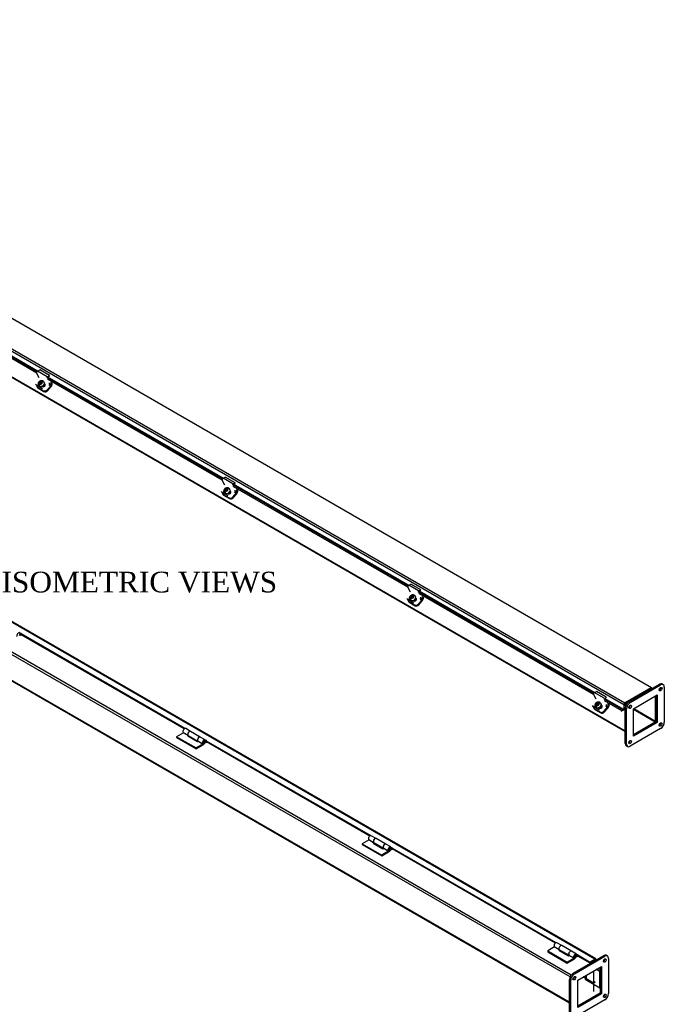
# Model space of a CAD drawing. Header units: inches. Extents: x 2 to 237, y 16 to 158.
# Tile 10 of 10: x 191 to 237, y 86 to 157. Entities that reach past the tile are written whole.
import ezdxf
from ezdxf.enums import TextEntityAlignment as Align

# ---------------------------------------------------------------- set-up
doc = ezdxf.new("R2010")
doc.units = ezdxf.units.IN
doc.header["$MEASUREMENT"] = 0
for name, color, linetype in [('COM40176', 7, 'CONTINUOUS'), ('COM49077', 7, 'CONTINUOUS'), ('COM49084', 7, 'CONTINUOUS'), ('COM50001', 7, 'CONTINUOUS'), ('COM52631', 7, 'CONTINUOUS'), ('COM71024', 7, 'CONTINUOUS'), ('DEFAULT', 7, 'CONTINUOUS'), ('GSK11095', 7, 'CONTINUOUS'), ('HNG11000', 7, 'CONTINUOUS'), ('SCS19419', 7, 'CONTINUOUS')]:
    doc.layers.add(name, color=color, linetype=linetype)
doc.styles.add('SEACAD_TIMES_NEW_ROMAN', font='times.ttf')

msp = doc.modelspace()

# ---------------------------------------------------------------- linework, layer by layer
at = {"layer": 'COM40176', "color": 7, "linetype": 'Continuous'}
for p, q in [((191.92, 132.005), (192.079, 132.08)), ((192.627, 131.596), (191.92, 132.005)), ((192.786, 131.672), (192.079, 132.08)), ((192.051, 131.507), (191.859, 131.87)), ((192.623, 131.548), (192.782, 131.624)), ((192.627, 131.596), (192.786, 131.672)), ((192.782, 131.624), (192.786, 131.672)), ((191.782, 131.054), (191.799, 131.022)), ((191.828, 131.007), (191.845, 130.975)), ((192.286, 130.72), (191.845, 130.975)), ((192.238, 130.889), (192.263, 130.875)), ((192.46, 131.044), (192.423, 131.065)), ((192.443, 131.076), (192.428, 131.085)), ((192.46, 131.044), (192.443, 131.076)), ((205.486, 123.75), (205.294, 124.113)), ((205.355, 124.248), (205.514, 124.324)), ((206.062, 123.84), (205.355, 124.248)), ((206.221, 123.915), (205.514, 124.324)), ((206.058, 123.791), (206.217, 123.867)), ((206.062, 123.84), (206.221, 123.915)), ((206.217, 123.867), (206.221, 123.915)), ((205.217, 123.298), (205.234, 123.265)), ((205.263, 123.251), (205.28, 123.218)), ((205.721, 122.964), (205.28, 123.218)), ((205.673, 123.133), (205.698, 123.119)), ((205.895, 123.287), (205.858, 123.309)), ((205.878, 123.32), (205.863, 123.328)), ((205.895, 123.287), (205.878, 123.32)), ((218.921, 115.993), (218.729, 116.357)), ((218.79, 116.491), (218.949, 116.567)), ((219.497, 116.083), (218.79, 116.491)), ((219.656, 116.159), (218.949, 116.567)), ((218.652, 115.541), (218.669, 115.509)), ((218.698, 115.494), (218.715, 115.462)), ((219.33, 115.53), (219.293, 115.552)), ((219.313, 115.563), (219.298, 115.572)), ((219.33, 115.53), (219.313, 115.563)), ((219.493, 116.034), (219.653, 116.11)), ((219.497, 116.083), (219.656, 116.159)), ((219.653, 116.11), (219.656, 116.159)), ((219.156, 115.207), (218.715, 115.462)), ((219.108, 115.376), (219.133, 115.362)), ((232.356, 108.237), (232.164, 108.6)), ((232.225, 108.734), (232.384, 108.81)), ((232.932, 108.326), (232.225, 108.734)), ((233.091, 108.402), (232.384, 108.81)), ((233.088, 108.354), (233.091, 108.402)), ((232.087, 107.784), (232.104, 107.752)), ((232.133, 107.737), (232.15, 107.705)), ((232.591, 107.45), (232.15, 107.705)), ((232.765, 107.774), (232.728, 107.795)), ((232.748, 107.806), (232.733, 107.815)), ((232.765, 107.774), (232.748, 107.806)), ((232.928, 108.278), (233.088, 108.354)), ((232.543, 107.619), (232.568, 107.605))]:
    msp.add_line(p, q, dxfattribs=at)
for centre, major_axis, ratio, start_param, end_param in [((191.914, 131.932), (-0.043, -0.0745), 0.57735, 3.839724, 5.934119), ((192.621, 131.523), (-0.0145, -0.0251), 0.57735, 3.839724, 5.934119), ((191.966, 131.11), (0.166, 0.088), 0.767256, 3.141593, 3.592107), ((192.353, 130.976), (-0.124, -0.065), 0.767256, 0.450514, 3.592107), ((192.37, 130.943), (-0.124, -0.065), 0.767256, 3.311973, 3.592107), ((192.739, 131.078), (-0.043, -0.0745), 0.57735, 1.22173, 2.792527), ((205.349, 124.175), (-0.043, -0.0745), 0.57735, 3.839724, 5.934119), ((206.056, 123.767), (-0.0145, -0.0251), 0.57735, 3.839724, 5.934119), ((206.174, 123.321), (-0.043, -0.0745), 0.57735, 1.22173, 2.792527), ((205.401, 123.353), (0.166, 0.088), 0.767256, 3.141593, 3.592107), ((205.788, 123.219), (-0.124, -0.065), 0.767256, 0.450514, 3.592107), ((205.805, 123.187), (-0.124, -0.065), 0.767256, 3.311973, 3.592107), ((218.784, 116.418), (-0.043, -0.0745), 0.57735, 3.839724, 5.934119), ((218.836, 115.596), (0.166, 0.088), 0.767256, 3.141593, 3.592107), ((219.223, 115.462), (-0.124, -0.065), 0.767256, 0.450514, 3.592107), ((219.24, 115.43), (-0.124, -0.065), 0.767256, 3.311972, 3.592107), ((219.492, 116.01), (-0.0145, -0.0251), 0.57735, 3.839724, 5.934119), ((219.609, 115.564), (-0.043, -0.0745), 0.57735, 1.22173, 2.792527), ((232.219, 108.661), (-0.043, -0.0745), 0.57735, 3.839724, 5.934119), ((232.271, 107.839), (0.166, 0.088), 0.767256, 3.141593, 3.592107), ((232.658, 107.706), (-0.124, -0.065), 0.767256, 0.450514, 3.592107), ((232.675, 107.673), (-0.124, -0.065), 0.767256, 3.311981, 3.592107), ((233.044, 107.808), (-0.043, -0.0745), 0.57735, 1.22173, 2.792527)]:
    msp.add_ellipse(centre, major_axis=major_axis, ratio=ratio, start_param=start_param, end_param=end_param, dxfattribs=at)
at = {"layer": 'COM49077', "color": 7, "linetype": 'Continuous'}
for p, q in [((150.272, 154.553), (234.462, 105.946)), ((150.294, 154.503), (234.462, 105.909)), ((230.547, 88.272), (146.313, 136.904)), ((230.427, 86.3), (146.237, 134.907)), ((146.259, 134.858), (230.427, 86.263)), ((230.47, 88.14), (189.87, 111.581)), ((236.664, 106.656), (236.664, 108.481)), ((234.48, 107.8), (234.505, 107.785)), ((234.718, 107.662), (234.748, 107.645)), ((234.795, 107.795), (234.824, 107.778)), ((235.059, 107.525), (236.639, 106.612)), ((235.084, 107.569), (236.664, 106.656)), ((235.059, 105.7), (236.639, 106.612)), ((232.118, 89.23), (232.069, 89.258)), ((232.63, 88.555), (232.387, 88.696)), ((232.63, 88.836), (232.63, 88.555)), ((232.63, 88.555), (232.659, 88.572)), ((230.713, 88), (230.683, 88.017)), ((230.789, 88.132), (230.76, 88.149)), ((232.659, 87.373), (232.658, 87.373))]:
    msp.add_line(p, q, dxfattribs=at)
msp.add_ellipse((236.639, 106.642), major_axis=(-0.018, -0.0312), ratio=0.57735, start_param=0.785398, end_param=2.356194, dxfattribs=at)
at = {"layer": 'COM49084', "color": 7, "linetype": 'Continuous'}
for p, q in [((236.372, 109.079), (152.603, 157.443)), ((150.592, 156.22), (234.362, 107.856)), ((150.669, 156.352), (234.438, 107.988)), ((179.175, 139.294), (191.875, 131.962)), ((191.864, 131.861), (179.219, 139.162)), ((191.916, 132.003), (179.232, 139.326)), ((232.272, 89.434), (148.503, 137.798)), ((232.326, 89.439), (148.557, 137.804)), ((192.61, 131.537), (205.31, 124.205)), ((205.299, 124.105), (192.654, 131.405)), ((205.351, 124.246), (192.667, 131.569)), ((206.045, 123.78), (218.745, 116.448)), ((218.734, 116.348), (206.089, 123.648)), ((218.786, 116.489), (206.102, 123.812)), ((219.48, 116.023), (232.18, 108.691)), ((232.169, 108.591), (219.524, 115.891)), ((232.221, 108.733), (219.537, 116.055)), ((190.686, 112.997), (190.66, 113.011)), ((190.686, 112.938), (190.663, 112.951)), ((190.686, 112.997), (190.686, 112.938)), ((190.728, 112.913), (190.728, 112.972)), ((202.594, 106.122), (190.728, 112.972)), ((202.541, 106.094), (190.728, 112.913)), ((236.318, 109.073), (234.438, 107.988)), ((236.318, 109.015), (234.438, 107.929)), ((236.395, 109.015), (236.395, 109.029)), ((232.915, 108.267), (234.33, 107.45)), ((234.207, 107.414), (232.959, 108.135)), ((234.362, 107.497), (232.972, 108.299)), ((234.362, 107.856), (234.362, 107.497)), ((234.413, 107.885), (234.413, 107.761)), ((234.195, 107.35), (234.207, 107.414)), ((234.33, 107.45), (234.207, 107.414)), ((204.117, 105.242), (204.092, 105.257)), ((204.117, 105.183), (204.094, 105.197)), ((204.117, 105.242), (204.117, 105.183)), ((204.16, 105.159), (204.16, 105.218)), ((216.025, 98.367), (204.16, 105.218)), ((215.972, 98.339), (204.16, 105.159)), ((217.549, 97.487), (217.523, 97.502)), ((217.549, 97.429), (217.525, 97.442)), ((217.549, 97.487), (217.549, 97.429)), ((217.591, 97.404), (217.591, 97.463)), ((229.456, 90.613), (217.591, 97.463)), ((229.403, 90.584), (217.591, 97.404)), ((230.98, 89.733), (230.954, 89.748)), ((230.98, 89.674), (230.956, 89.688)), ((230.98, 89.733), (230.98, 89.674)), ((231.885, 89.21), (231.022, 89.708)), ((231.022, 89.65), (231.022, 89.708)), ((231.885, 89.152), (231.022, 89.65)), ((231.885, 89.21), (232.272, 89.434)), ((231.885, 89.152), (232.272, 89.375)), ((231.885, 89.152), (231.885, 89.21)), ((232.298, 89.361), (232.298, 89.333)), ((232.349, 89.39), (232.349, 89.363))]:
    msp.add_line(p, q, dxfattribs=at)
for centre, major_axis, start_param, end_param in [((190.707, 112.984), (-0.03, 0), 2.356194, 5.497787), ((190.707, 112.926), (-0.03, 0), 3.926991, 5.497787), ((236.318, 108.985), (-0.054, -0.0935), 2.356194, 3.141593), ((236.318, 108.985), (-0.018, -0.0312), 2.356194, 3.926991), ((234.438, 107.9), (0.054, 0.0935), 0.785398, 2.356194), ((234.438, 107.9), (0.018, 0.0312), 0.785398, 2.356194), ((234.336, 107.482), (0.018, 0.0312), 3.682645, 5.497787), ((204.139, 105.23), (-0.03, 0), 2.356194, 5.497787), ((204.139, 105.171), (-0.03, 0), 3.926991, 5.497787), ((217.57, 97.475), (-0.03, 0), 2.356194, 5.497787), ((217.57, 97.416), (-0.03, 0), 3.926991, 5.497787), ((231.001, 89.721), (-0.03, 0), 2.356194, 5.497787), ((231.001, 89.662), (-0.03, 0), 3.926991, 5.497787), ((232.272, 89.346), (-0.054, -0.0935), 2.356194, 3.926991), ((232.272, 89.346), (-0.018, -0.0312), 2.356194, 3.926991)]:
    msp.add_ellipse(centre, major_axis=major_axis, ratio=0.57735, start_param=start_param, end_param=end_param, dxfattribs=at)
at = {"layer": 'COM50001', "color": 7, "linetype": 'Continuous'}
for p, q in [((232.63, 88.53), (232.365, 88.683)), ((232.659, 88.547), (232.63, 88.53)), ((232.63, 87.356), (232.63, 88.53)), ((232.659, 88.572), (232.658, 88.572)), ((231.569, 88.223), (231.569, 87.969)), ((231.569, 87.969), (232.63, 87.356)), ((232.659, 87.373), (232.63, 87.356))]:
    msp.add_line(p, q, dxfattribs=at)
at = {"layer": 'COM52631', "color": 7, "linetype": 'Continuous'}
for p, q in [((192.896, 131.194), (192.896, 130.975)), ((191.874, 130.88), (191.902, 130.826)), ((191.92, 130.833), (192.361, 130.579)), ((191.92, 130.833), (191.948, 130.779)), ((191.948, 130.779), (192.389, 130.525)), ((192.361, 130.579), (192.389, 130.525)), ((192.614, 130.636), (192.876, 130.928)), ((192.614, 130.636), (192.643, 130.582)), ((192.643, 130.582), (192.905, 130.874)), ((192.743, 131.005), (192.876, 130.928)), ((192.896, 130.975), (192.776, 131.044)), ((192.963, 131.155), (192.963, 131.014)), ((206.331, 123.437), (206.331, 123.219)), ((206.398, 123.399), (206.398, 123.257)), ((205.309, 123.123), (205.337, 123.069)), ((205.355, 123.077), (205.796, 122.822)), ((205.355, 123.077), (205.383, 123.023)), ((205.383, 123.023), (205.824, 122.768)), ((205.796, 122.822), (205.824, 122.768)), ((206.05, 122.879), (206.311, 123.172)), ((206.05, 122.879), (206.078, 122.826)), ((206.078, 122.826), (206.34, 123.118)), ((206.178, 123.248), (206.311, 123.172)), ((206.331, 123.219), (206.212, 123.287)), ((219.613, 115.492), (219.746, 115.415)), ((219.766, 115.462), (219.647, 115.531)), ((219.766, 115.681), (219.766, 115.462)), ((219.833, 115.642), (219.833, 115.501)), ((218.744, 115.367), (218.772, 115.313)), ((218.79, 115.32), (219.231, 115.065)), ((218.79, 115.32), (218.818, 115.266)), ((218.818, 115.266), (219.26, 115.011)), ((219.231, 115.065), (219.26, 115.011)), ((219.485, 115.123), (219.746, 115.415)), ((219.485, 115.123), (219.513, 115.069)), ((219.513, 115.069), (219.775, 115.361)), ((232.92, 107.366), (233.181, 107.658)), ((233.048, 107.735), (233.181, 107.658)), ((233.201, 107.705), (233.082, 107.774)), ((233.201, 107.924), (233.201, 107.705)), ((233.268, 107.885), (233.268, 107.744)), ((232.179, 107.61), (232.207, 107.556)), ((232.225, 107.563), (232.666, 107.308)), ((232.225, 107.563), (232.253, 107.509)), ((232.253, 107.509), (232.695, 107.254)), ((232.666, 107.308), (232.695, 107.254)), ((232.92, 107.366), (232.948, 107.312)), ((232.948, 107.312), (233.21, 107.604))]:
    msp.add_line(p, q, dxfattribs=at)
for centre, major_axis, ratio, start_param, end_param in [((192.04, 130.968), (0.166, 0.088), 0.767256, 2.563482, 3.592107), ((192.069, 130.914), (0.166, 0.088), 0.767256, 3.141593, 3.592107), ((192.482, 130.713), (-0.166, -0.088), 0.767256, 0.450514, 2.021311), ((192.51, 130.659), (-0.166, -0.088), 0.767256, 0.450514, 2.021311), ((192.862, 130.956), (-0.024, -0.0416), 0.57735, 1.22173, 2.356194), ((192.862, 130.956), (-0.072, -0.124), 0.57735, 1.22173, 2.356194), ((205.475, 123.211), (0.166, 0.088), 0.767256, 2.563482, 3.592107), ((205.504, 123.157), (0.166, 0.088), 0.767256, 3.141593, 3.592107), ((205.917, 122.956), (-0.166, -0.088), 0.767256, 0.450514, 2.021311), ((205.945, 122.902), (-0.166, -0.088), 0.767256, 0.450514, 2.021311), ((206.297, 123.199), (-0.024, -0.0416), 0.57735, 1.22173, 2.356194), ((206.297, 123.199), (-0.071, -0.124), 0.57735, 1.22173, 2.356194), ((219.732, 115.442), (-0.072, -0.124), 0.57735, 1.22173, 2.356194), ((218.91, 115.454), (0.166, 0.088), 0.767256, 2.563482, 3.592107), ((218.939, 115.4), (0.166, 0.088), 0.767256, 3.141593, 3.592107), ((219.352, 115.2), (-0.166, -0.088), 0.767256, 0.450514, 2.021311), ((219.38, 115.146), (-0.166, -0.088), 0.767256, 0.450514, 2.021311), ((219.732, 115.442), (-0.024, -0.0416), 0.57735, 1.22173, 2.356194), ((232.345, 107.698), (0.166, 0.088), 0.767256, 2.563482, 3.592107), ((233.167, 107.685), (-0.024, -0.0416), 0.57735, 1.22173, 2.356194), ((233.167, 107.685), (-0.071, -0.124), 0.57735, 1.22173, 2.356194), ((232.374, 107.644), (0.166, 0.088), 0.767256, 3.141593, 3.592107), ((232.787, 107.443), (-0.166, -0.088), 0.767256, 0.450514, 2.021311), ((232.815, 107.389), (-0.166, -0.088), 0.767256, 0.450514, 2.021311)]:
    msp.add_ellipse(centre, major_axis=major_axis, ratio=ratio, start_param=start_param, end_param=end_param, dxfattribs=at)
at = {"layer": 'COM71024', "color": 7, "linetype": 'Continuous'}
for p, q in [((234.727, 108.052), (236.937, 109.328)), ((234.815, 108.001), (237.025, 109.277)), ((237.025, 109.277), (236.937, 109.328)), ((237.213, 109.295), (237.124, 109.346)), ((237.29, 109.123), (237.29, 106.572)), ((235.059, 107.554), (236.782, 108.549)), ((236.693, 108.498), (236.693, 106.61)), ((236.782, 108.549), (236.782, 106.559)), ((234.727, 108.052), (234.815, 108.001)), ((234.462, 105.041), (234.462, 107.592)), ((234.55, 107.541), (234.462, 107.592)), ((234.55, 104.99), (234.55, 107.541)), ((235.059, 105.564), (235.059, 107.554)), ((236.693, 106.61), (235.059, 105.666)), ((236.782, 106.559), (235.059, 105.564)), ((236.782, 106.559), (236.693, 106.61)), ((237.025, 106.113), (234.815, 104.837)), ((234.462, 105.041), (234.55, 104.99)), ((234.539, 104.869), (234.628, 104.818)), ((230.692, 88.406), (232.902, 89.682)), ((230.78, 88.355), (232.99, 89.631)), ((232.99, 89.631), (232.902, 89.682)), ((233.178, 89.649), (233.089, 89.7)), ((233.255, 89.478), (233.255, 86.926)), ((230.692, 88.406), (230.78, 88.355)), ((231.024, 87.908), (232.747, 88.903)), ((232.659, 88.852), (232.659, 86.965)), ((232.747, 88.903), (232.747, 86.914)), ((230.427, 85.395), (230.427, 87.947)), ((230.515, 87.896), (230.427, 87.947)), ((230.515, 85.344), (230.515, 87.896)), ((231.024, 85.919), (231.024, 87.908)), ((232.99, 86.467), (230.78, 85.191)), ((232.659, 86.965), (231.024, 86.021)), ((232.747, 86.914), (231.024, 85.919)), ((232.747, 86.914), (232.659, 86.965))]:
    msp.add_line(p, q, dxfattribs=at)
for centre, major_axis in [((237.025, 108.97), (0.07, 0.122)), ((234.815, 107.695), (0.07, 0.122)), ((237.025, 106.419), (0.07, 0.122)), ((234.815, 105.143), (0.07, 0.122)), ((232.99, 89.325), (-0.07, -0.122)), ((230.78, 88.049), (-0.07, -0.122)), ((232.99, 86.773), (-0.07, -0.122))]:
    msp.add_ellipse(centre, major_axis=major_axis, ratio=0.57735, dxfattribs=at)
for centre, major_axis, start_param, end_param in [((236.937, 109.021), (0.07, 0.122), 3.821986, 5.602792), ((236.937, 109.021), (-0.188, -0.325), 3.141593, 3.926991), ((237.025, 108.97), (-0.188, -0.325), 2.356194, 3.926991), ((234.727, 107.746), (-0.188, -0.325), 3.926991, 5.497787), ((234.815, 107.695), (0.188, 0.325), 0.785398, 2.356194), ((234.727, 107.746), (0.07, 0.122), 3.821986, 5.602792), ((236.937, 106.47), (0.07, 0.122), 3.821986, 5.602792), ((237.025, 106.419), (-0.188, -0.325), 0.785398, 2.356194), ((234.727, 105.194), (0.187, 0.325), 2.356194, 3.141593), ((234.815, 105.143), (0.188, 0.325), 2.356194, 3.926991), ((234.727, 105.194), (0.07, 0.122), 3.821986, 5.602792), ((232.902, 89.376), (-0.07, -0.122), 0.680393, 2.4612), ((232.902, 89.376), (-0.187, -0.325), 3.141593, 3.926991), ((232.99, 89.325), (-0.187, -0.325), 2.356194, 3.926991), ((230.692, 88.1), (-0.188, -0.325), 3.926991, 5.497787), ((230.78, 88.049), (0.188, 0.325), 0.785398, 2.356194), ((230.692, 88.1), (-0.07, -0.122), 0.680393, 2.4612), ((232.902, 86.824), (-0.07, -0.122), 0.680393, 2.4612), ((232.99, 86.773), (-0.188, -0.325), 0.785398, 2.356194)]:
    msp.add_ellipse(centre, major_axis=major_axis, ratio=0.57735, start_param=start_param, end_param=end_param, dxfattribs=at)
at = {"layer": 'GSK11095', "color": 7, "linetype": 'Continuous'}
for p, q in [((235.813, 108.723), (234.943, 108.221)), ((235.813, 108.723), (235.813, 108.679)), ((235.813, 108.723), (235.813, 108.723)), ((235.813, 108.723), (235.813, 108.723)), ((235.813, 108.723), (235.813, 108.723)), ((235.813, 108.723), (236.344, 109.029)), ((235.813, 108.679), (235.813, 108.723)), ((236.344, 109.029), (236.344, 108.985)), ((234.413, 107.914), (234.943, 108.221)), ((234.413, 107.761), (234.413, 107.914)), ((234.524, 107.826), (234.413, 107.761)), ((234.413, 107.761), (234.413, 107.761)), ((234.413, 107.761), (234.413, 107.761)), ((234.943, 108.221), (234.943, 108.221)), ((234.943, 108.221), (234.943, 108.221)), ((234.943, 108.221), (234.943, 108.177)), ((234.943, 108.221), (234.943, 108.221)), ((232.298, 89.39), (232.165, 89.313)), ((232.165, 89.313), (232.165, 89.257)), ((232.298, 89.333), (232.298, 89.39)), ((232.165, 88.568), (232.165, 87.697)), ((232.165, 87.696), (231.411, 88.132)), ((231.569, 88.193), (231.543, 88.208)), ((231.635, 88.261), (231.635, 88.003)), ((231.635, 88.003), (232.165, 87.697)), ((231.635, 88.003), (231.635, 88.003)), ((232.165, 87.697), (232.298, 87.773)), ((232.298, 87.773), (232.165, 87.696)), ((232.165, 87.697), (232.165, 87.697)), ((232.165, 87.696), (232.165, 87.084)), ((232.165, 87.696), (232.165, 87.696))]:
    msp.add_line(p, q, dxfattribs=at)
at = {"layer": 'HNG11000', "color": 7, "linetype": 'Continuous'}
for p, q in [((190.678, 112.848), (190.636, 112.872)), ((190.678, 112.909), (190.656, 112.922)), ((190.728, 112.938), (190.678, 112.909)), ((190.678, 112.909), (190.678, 112.848)), ((190.76, 112.895), (190.678, 112.848)), ((202.49, 105.819), (201.988, 105.529)), ((201.988, 105.529), (201.988, 105.468)), ((201.988, 105.529), (203.402, 104.713)), ((202.461, 105.839), (202.815, 105.635)), ((202.49, 105.819), (202.826, 105.625)), ((203, 105.913), (202.647, 106.117)), ((202.842, 105.614), (202.791, 105.584)), ((202.791, 105.584), (203.498, 105.176)), ((202.815, 105.635), (202.816, 105.636)), ((202.835, 105.618), (203.535, 105.214)), ((203.704, 105.506), (203.004, 105.911)), ((201.988, 105.468), (203.402, 104.652)), ((203.904, 105.002), (203.402, 104.713)), ((203.402, 104.652), (203.904, 104.941)), ((203.498, 105.176), (203.55, 105.207)), ((203.522, 105.227), (203.876, 105.022)), ((203.55, 105.207), (203.904, 105.002)), ((204.061, 105.3), (203.707, 105.504)), ((203.876, 105.022), (203.92, 105.081)), ((204.11, 105.093), (204.068, 105.117)), ((204.11, 105.154), (204.087, 105.167)), ((204.16, 105.183), (204.11, 105.154)), ((204.11, 105.154), (204.11, 105.093)), ((204.192, 105.14), (204.11, 105.093)), ((203.402, 104.713), (203.402, 104.652)), ((215.921, 98.064), (215.419, 97.775)), ((215.419, 97.775), (215.419, 97.713)), ((215.419, 97.775), (216.834, 96.958)), ((215.419, 97.713), (216.834, 96.897)), ((215.893, 98.084), (216.246, 97.88)), ((215.921, 98.064), (216.257, 97.87)), ((216.432, 98.158), (216.078, 98.362)), ((216.273, 97.86), (216.222, 97.83)), ((216.222, 97.83), (216.929, 97.422)), ((216.246, 97.88), (216.247, 97.882)), ((216.266, 97.864), (216.966, 97.46)), ((217.135, 97.752), (216.435, 98.156)), ((217.492, 97.546), (217.139, 97.75)), ((217.335, 97.248), (216.834, 96.958)), ((216.834, 96.897), (217.335, 97.187)), ((216.834, 96.958), (216.834, 96.897)), ((216.929, 97.422), (216.982, 97.452)), ((216.953, 97.472), (217.307, 97.268)), ((216.982, 97.452), (217.335, 97.248)), ((217.307, 97.268), (217.352, 97.326)), ((217.541, 97.338), (217.499, 97.363)), ((217.541, 97.4), (217.519, 97.412)), ((217.591, 97.429), (217.541, 97.4)), ((217.541, 97.4), (217.541, 97.338)), ((217.623, 97.386), (217.541, 97.338)), ((229.863, 90.403), (229.509, 90.608)), ((229.352, 90.31), (228.851, 90.02)), ((228.851, 90.02), (228.851, 89.959)), ((228.851, 90.02), (230.265, 89.204)), ((228.851, 89.959), (230.265, 89.142)), ((229.324, 90.33), (229.677, 90.126)), ((229.352, 90.31), (229.689, 90.116)), ((229.705, 90.105), (229.653, 90.075)), ((229.653, 90.075), (230.36, 89.667)), ((229.677, 90.126), (229.678, 90.127)), ((229.698, 90.109), (230.398, 89.705)), ((230.566, 89.997), (229.866, 90.401)), ((230.923, 89.791), (230.57, 89.995)), ((230.766, 89.493), (230.265, 89.204)), ((230.265, 89.142), (230.766, 89.432)), ((230.265, 89.204), (230.265, 89.142)), ((230.36, 89.667), (230.413, 89.697)), ((230.385, 89.717), (230.738, 89.513)), ((230.413, 89.697), (230.766, 89.493)), ((230.738, 89.513), (230.783, 89.572)), ((230.972, 89.584), (230.93, 89.608)), ((230.972, 89.645), (230.95, 89.658)), ((231.022, 89.674), (230.972, 89.645)), ((230.972, 89.645), (230.972, 89.584)), ((231.054, 89.631), (230.972, 89.584))]:
    msp.add_line(p, q, dxfattribs=at)
for centre, major_axis, start_param, end_param in [((190.545, 112.909), (-0.084, -0.146), 1.550479, 6.059014), ((202.562, 105.971), (-0.084, -0.146), 3.141593, 6.059014), ((202.916, 105.766), (-0.084, -0.146), 3.120565, 6.059014), ((202.919, 105.764), (0.084, 0.146), 0, 3.141593), ((202.843, 105.814), (-0.16, -0.276), 0.785398, 0.995157), ((203.623, 105.358), (-0.084, -0.146), 3.141593, 6.059014), ((203.62, 105.36), (0.084, 0.146), -0.020996, 3.327333), ((203.977, 105.154), (-0.084, -0.146), 1.550479, 6.059014), ((203.977, 105.154), (-0.0469, -0.0812), 1.551176, 6.059014), ((203.904, 105.202), (-0.122, -0.212), 0.785398, 1.54262), ((203.904, 105.202), (-0.16, -0.276), 0.785398, 1.544273), ((215.994, 98.216), (-0.084, -0.146), 3.141593, 6.059014), ((216.347, 98.012), (-0.084, -0.146), 3.12064, 6.059014), ((216.351, 98.01), (0.084, 0.146), 0, 3.141593), ((216.275, 98.06), (-0.16, -0.276), 0.785398, 0.995157), ((217.054, 97.604), (-0.084, -0.146), 3.141593, 6.059014), ((217.051, 97.606), (0.084, 0.146), 0, 3.327333), ((217.408, 97.4), (-0.084, -0.146), 1.550479, 6.059014), ((217.408, 97.4), (-0.0469, -0.0812), 1.551176, 6.059014), ((217.335, 97.447), (-0.122, -0.212), 0.785398, 1.54262), ((217.335, 97.447), (-0.16, -0.276), 0.785398, 1.544273), ((229.425, 90.461), (-0.084, -0.146), 3.141593, 6.059014), ((229.778, 90.257), (-0.084, -0.146), 3.141593, 6.059014), ((229.782, 90.255), (0.084, 0.146), 0, 3.141593), ((229.706, 90.305), (-0.16, -0.276), 0.785398, 0.995157), ((230.486, 89.849), (-0.084, -0.146), 3.141593, 6.059014), ((230.482, 89.851), (0.084, 0.146), -0.020953, 3.327332), ((230.839, 89.645), (-0.084, -0.146), 1.550479, 6.059014), ((230.839, 89.645), (-0.0469, -0.0812), 1.551176, 6.059014), ((230.766, 89.693), (-0.122, -0.212), 0.785398, 1.54262), ((230.766, 89.693), (-0.16, -0.276), 0.785398, 1.544273)]:
    msp.add_ellipse(centre, major_axis=major_axis, ratio=0.57735, start_param=start_param, end_param=end_param, dxfattribs=at)
for centre in [(203.994, 105.144), (217.426, 97.389), (230.857, 89.635)]:
    msp.add_ellipse(centre, major_axis=(-0.02, -0.0346), ratio=0.57735, dxfattribs=at)
for points, knots in [([(203.921, 105.084), (203.925, 105.082), (203.935, 105.077), (203.956, 105.077), (203.979, 105.084), (204.001, 105.099), (204.022, 105.124), (204.035, 105.153), (204.037, 105.171), (204.037, 105.181)], [0.0368236, 0.0368236, 0.0368236, 0.0368236, 0.1110089, 0.2376088, 0.3640186, 0.5076472, 0.6781837, 0.8631668, 1, 1, 1, 1]), ([(204.037, 105.181), (204.036, 105.191), (204.035, 105.207), (204.021, 105.23), (204.01, 105.238), (204.004, 105.241)], [0, 0, 0, 0, 0.395555, 0.734955, 1, 1, 1, 1]), ([(217.352, 97.329), (217.356, 97.327), (217.367, 97.323), (217.387, 97.323), (217.41, 97.33), (217.433, 97.345), (217.453, 97.369), (217.466, 97.399), (217.468, 97.417), (217.468, 97.426)], [0.0368236, 0.0368236, 0.0368236, 0.0368236, 0.1110089, 0.2376088, 0.3640186, 0.5076472, 0.6781837, 0.8631668, 1, 1, 1, 1]), ([(217.468, 97.426), (217.468, 97.437), (217.466, 97.453), (217.453, 97.475), (217.441, 97.483), (217.435, 97.487)], [0, 0, 0, 0, 0.395555, 0.734955, 1, 1, 1, 1]), ([(230.783, 89.575), (230.787, 89.573), (230.798, 89.568), (230.819, 89.568), (230.841, 89.575), (230.864, 89.59), (230.884, 89.614), (230.897, 89.644), (230.899, 89.662), (230.9, 89.672)], [0.0368236, 0.0368236, 0.0368236, 0.0368236, 0.1110089, 0.2376088, 0.3640186, 0.5076472, 0.6781837, 0.8631668, 1, 1, 1, 1]), ([(230.9, 89.672), (230.899, 89.682), (230.897, 89.698), (230.884, 89.721), (230.872, 89.729), (230.866, 89.732)], [0, 0, 0, 0, 0.395555, 0.734955, 1, 1, 1, 1])]:
    msp.add_open_spline(points, degree=3, knots=knots, dxfattribs=at)
at = {"layer": 'SCS19419', "color": 7, "linetype": 'Continuous'}
for p, q in [((192.047, 131.183), (192.053, 131.18)), ((192.053, 131.18), (192.093, 131.157)), ((192.114, 131.191), (192.087, 131.161)), ((192.098, 131.23), (192.092, 131.233)), ((192.114, 131.191), (192.092, 131.233)), ((192.138, 131.207), (192.098, 131.23)), ((192.161, 131.164), (192.114, 131.191)), ((192.138, 131.207), (192.171, 131.215)), ((192.157, 131.17), (192.138, 131.207)), ((192.191, 131.178), (192.157, 131.17)), ((192.207, 131.254), (192.171, 131.215)), ((192.171, 131.215), (192.191, 131.178)), ((192.212, 131.18), (192.18, 131.144)), ((192.191, 131.178), (192.296, 131.295)), ((192.31, 131.29), (192.201, 131.168)), ((192.222, 131.174), (192.212, 131.18)), ((192.222, 131.16), (192.212, 131.18)), ((192.221, 131.186), (192.256, 131.225)), ((192.221, 131.186), (192.223, 131.158)), ((192.414, 131.185), (192.405, 131.202)), ((191.98, 130.978), (191.989, 130.961)), ((192.009, 130.975), (192.114, 131.092)), ((192.124, 131.082), (192.015, 130.961)), ((192.051, 130.941), (192.059, 130.95)), ((192.094, 131.129), (192.059, 131.09)), ((192.093, 131.157), (192.112, 131.12)), ((192.094, 131.129), (192.093, 131.157)), ((192.114, 131.092), (192.094, 131.129)), ((192.109, 131.062), (192.144, 131.1)), ((192.144, 131.165), (192.112, 131.129)), ((192.112, 131.129), (192.148, 131.108)), ((192.112, 131.12), (192.114, 131.092)), ((192.148, 131.108), (192.116, 131.073)), ((192.116, 131.073), (192.118, 131.071)), ((192.136, 131.115), (192.158, 131.139)), ((192.18, 131.144), (192.144, 131.165)), ((192.158, 131.139), (192.144, 131.165)), ((192.178, 131.108), (192.144, 131.1)), ((192.151, 131.102), (192.148, 131.108)), ((192.158, 131.139), (192.193, 131.119)), ((192.178, 131.108), (192.215, 131.086)), ((192.193, 131.119), (192.18, 131.144)), ((192.193, 131.119), (192.225, 131.154)), ((192.215, 131.124), (192.231, 131.142)), ((192.25, 131.103), (192.215, 131.124)), ((192.229, 131.098), (192.215, 131.124)), ((192.215, 131.086), (192.224, 131.081)), ((192.26, 131.136), (192.223, 131.158)), ((192.223, 131.158), (192.242, 131.121)), ((192.269, 131.131), (192.26, 131.136)), ((192.432, 130.899), (192.384, 130.99)), ((205.444, 123.218), (205.549, 123.335)), ((205.482, 123.427), (205.488, 123.423)), ((205.488, 123.423), (205.528, 123.4)), ((205.529, 123.372), (205.494, 123.333)), ((205.549, 123.434), (205.522, 123.404)), ((205.533, 123.473), (205.527, 123.477)), ((205.549, 123.434), (205.527, 123.477)), ((205.528, 123.4), (205.547, 123.363)), ((205.529, 123.372), (205.528, 123.4)), ((205.549, 123.335), (205.529, 123.372)), ((205.573, 123.45), (205.533, 123.473)), ((205.544, 123.305), (205.579, 123.344)), ((205.579, 123.408), (205.547, 123.372)), ((205.547, 123.372), (205.583, 123.352)), ((205.547, 123.363), (205.549, 123.335)), ((205.596, 123.407), (205.549, 123.434)), ((205.583, 123.352), (205.551, 123.316)), ((205.571, 123.358), (205.593, 123.382)), ((205.573, 123.45), (205.606, 123.458)), ((205.592, 123.414), (205.573, 123.45)), ((205.615, 123.387), (205.579, 123.408)), ((205.593, 123.382), (205.579, 123.408)), ((205.613, 123.351), (205.579, 123.344)), ((205.586, 123.345), (205.583, 123.352)), ((205.626, 123.421), (205.592, 123.414)), ((205.593, 123.382), (205.628, 123.362)), ((205.642, 123.498), (205.606, 123.458)), ((205.606, 123.458), (205.626, 123.421)), ((205.613, 123.351), (205.65, 123.33)), ((205.647, 123.423), (205.615, 123.387)), ((205.628, 123.362), (205.615, 123.387)), ((205.626, 123.421), (205.731, 123.539)), ((205.628, 123.362), (205.66, 123.397)), ((205.745, 123.533), (205.636, 123.411)), ((205.657, 123.418), (205.647, 123.423)), ((205.657, 123.403), (205.647, 123.423)), ((205.65, 123.367), (205.666, 123.385)), ((205.685, 123.347), (205.65, 123.367)), ((205.664, 123.341), (205.65, 123.367)), ((205.656, 123.429), (205.691, 123.468)), ((205.656, 123.429), (205.658, 123.401)), ((205.695, 123.38), (205.658, 123.401)), ((205.658, 123.401), (205.677, 123.365)), ((205.704, 123.375), (205.695, 123.38)), ((205.849, 123.428), (205.84, 123.445)), ((205.415, 123.222), (205.424, 123.205)), ((205.559, 123.326), (205.45, 123.204)), ((205.486, 123.184), (205.494, 123.193)), ((205.551, 123.316), (205.553, 123.315)), ((205.65, 123.33), (205.659, 123.325)), ((205.867, 123.143), (205.819, 123.234)), ((218.879, 115.461), (218.984, 115.579)), ((218.994, 115.569), (218.885, 115.447)), ((218.917, 115.67), (218.923, 115.667)), ((218.923, 115.667), (218.963, 115.644)), ((218.965, 115.616), (218.929, 115.576)), ((218.984, 115.678), (218.957, 115.647)), ((218.968, 115.717), (218.962, 115.72)), ((218.984, 115.678), (218.962, 115.72)), ((218.963, 115.644), (218.982, 115.607)), ((218.965, 115.616), (218.963, 115.644)), ((218.984, 115.579), (218.965, 115.616)), ((219.008, 115.694), (218.968, 115.717)), ((218.979, 115.548), (219.014, 115.587)), ((219.014, 115.651), (218.982, 115.615)), ((218.982, 115.615), (219.018, 115.595)), ((218.982, 115.607), (218.984, 115.579)), ((219.031, 115.651), (218.984, 115.678)), ((219.018, 115.595), (218.986, 115.559)), ((218.986, 115.559), (218.988, 115.558)), ((219.006, 115.602), (219.028, 115.626)), ((219.008, 115.694), (219.041, 115.701)), ((219.027, 115.657), (219.008, 115.694)), ((219.05, 115.631), (219.014, 115.651)), ((219.028, 115.626), (219.014, 115.651)), ((219.048, 115.595), (219.014, 115.587)), ((219.021, 115.589), (219.018, 115.595)), ((219.061, 115.664), (219.027, 115.657)), ((219.028, 115.626), (219.063, 115.605)), ((219.077, 115.741), (219.041, 115.701)), ((219.041, 115.701), (219.061, 115.664)), ((219.048, 115.595), (219.085, 115.573)), ((219.082, 115.666), (219.05, 115.631)), ((219.063, 115.605), (219.05, 115.631)), ((219.061, 115.664), (219.166, 115.782)), ((219.063, 115.605), (219.095, 115.64)), ((219.18, 115.776), (219.071, 115.655)), ((219.092, 115.661), (219.082, 115.666)), ((219.092, 115.646), (219.082, 115.666)), ((219.085, 115.61), (219.101, 115.628)), ((219.121, 115.59), (219.085, 115.61)), ((219.099, 115.585), (219.085, 115.61)), ((219.085, 115.573), (219.094, 115.568)), ((219.091, 115.673), (219.126, 115.712)), ((219.091, 115.673), (219.093, 115.645)), ((219.13, 115.623), (219.093, 115.645)), ((219.093, 115.645), (219.112, 115.608)), ((219.139, 115.618), (219.13, 115.623)), ((219.284, 115.671), (219.275, 115.688)), ((218.85, 115.465), (218.859, 115.448)), ((218.921, 115.427), (218.929, 115.436)), ((219.302, 115.386), (219.254, 115.477)), ((232.285, 107.708), (232.294, 107.691)), ((232.314, 107.705), (232.419, 107.822)), ((232.429, 107.812), (232.32, 107.691)), ((232.352, 107.913), (232.358, 107.91)), ((232.356, 107.67), (232.364, 107.68)), ((232.358, 107.91), (232.398, 107.887)), ((232.4, 107.859), (232.364, 107.819)), ((232.419, 107.921), (232.392, 107.89)), ((232.403, 107.96), (232.397, 107.963)), ((232.419, 107.921), (232.397, 107.963)), ((232.398, 107.887), (232.417, 107.85)), ((232.4, 107.859), (232.398, 107.887)), ((232.419, 107.822), (232.4, 107.859)), ((232.443, 107.937), (232.403, 107.96)), ((232.414, 107.791), (232.449, 107.83)), ((232.449, 107.894), (232.417, 107.859)), ((232.417, 107.859), (232.453, 107.838)), ((232.417, 107.85), (232.419, 107.822)), ((232.466, 107.894), (232.419, 107.921)), ((232.453, 107.838), (232.421, 107.802)), ((232.421, 107.802), (232.423, 107.801)), ((232.441, 107.845), (232.463, 107.869)), ((232.443, 107.937), (232.476, 107.945)), ((232.462, 107.9), (232.443, 107.937)), ((232.485, 107.874), (232.449, 107.894)), ((232.463, 107.869), (232.449, 107.894)), ((232.483, 107.838), (232.449, 107.83)), ((232.456, 107.832), (232.453, 107.838)), ((232.496, 107.908), (232.462, 107.9)), ((232.463, 107.869), (232.498, 107.848)), ((232.512, 107.984), (232.476, 107.945)), ((232.476, 107.945), (232.496, 107.908)), ((232.483, 107.838), (232.52, 107.816)), ((232.517, 107.91), (232.485, 107.874)), ((232.498, 107.848), (232.485, 107.874)), ((232.496, 107.908), (232.601, 108.025)), ((232.498, 107.848), (232.53, 107.884)), ((232.615, 108.02), (232.506, 107.898)), ((232.527, 107.904), (232.517, 107.91)), ((232.528, 107.89), (232.517, 107.91)), ((232.52, 107.854), (232.536, 107.871)), ((232.556, 107.833), (232.52, 107.854)), ((232.534, 107.828), (232.52, 107.854)), ((232.52, 107.816), (232.529, 107.811)), ((232.526, 107.916), (232.561, 107.955)), ((232.526, 107.916), (232.528, 107.888)), ((232.565, 107.866), (232.528, 107.888)), ((232.528, 107.888), (232.547, 107.851)), ((232.574, 107.861), (232.565, 107.866)), ((232.737, 107.629), (232.689, 107.72)), ((232.719, 107.915), (232.71, 107.932))]:
    msp.add_line(p, q, dxfattribs=at)
for centre, radius, start, end in [((194.872, 128.697), 3.764, 137.62103, 138.64423), ((192.24, 131.136), 0.169, 65.60478, 70.66901), ((192.2, 130.959), 0.192, 137.22282, 175.37308), ((192.027, 130.975), 0.0184, 179.67137, 228.81327), ((192.254, 130.929), 0.196, 137.51623, 174.96283), ((194.209, 129.347), 2.635, 137.40198, 138.86329), ((205.635, 123.203), 0.192, 137.22282, 175.37308), ((208.307, 120.94), 3.764, 137.62103, 138.64423), ((207.644, 121.591), 2.635, 137.40198, 138.86329), ((205.675, 123.379), 0.169, 65.60478, 70.66901), ((205.462, 123.218), 0.0184, 179.67137, 228.81327), ((205.689, 123.173), 0.196, 137.51623, 174.96283), ((219.07, 115.446), 0.192, 137.22282, 175.37308), ((221.742, 113.183), 3.764, 137.62103, 138.64423), ((219.124, 115.416), 0.196, 137.51623, 174.96283), ((221.079, 113.834), 2.635, 137.40198, 138.86329), ((219.11, 115.623), 0.169, 65.60478, 70.66901), ((218.897, 115.461), 0.0184, 179.67137, 228.81327), ((232.505, 107.689), 0.192, 137.22282, 175.37308), ((232.332, 107.704), 0.0184, 179.67137, 228.81327), ((235.177, 105.426), 3.764, 137.62103, 138.64423), ((232.559, 107.659), 0.196, 137.51623, 174.96283), ((234.514, 106.077), 2.635, 137.40198, 138.86329), ((232.545, 107.866), 0.169, 65.60478, 70.66901)]:
    msp.add_arc(centre, radius, start, end, dxfattribs=at)
for centre, major_axis, ratio, start_param, end_param in [((192.192, 131.09), (-0.212, -0.112), 0.767256, 0, 3.156387), ((192.201, 131.073), (0.212, 0.112), 0.767256, 3.141593, 6.283185), ((192.157, 131.158), (0.106, 0.056), 0.767256, 2.317279, 3.308665), ((192.157, 131.158), (0.106, 0.056), 0.767256, 0.733956, 1.725342), ((192.198, 131.174), (-0.00745, 0.00667), 0.279258, 0.645091, 2.215887), ((192.157, 131.158), (-0.106, -0.056), 0.767256, 2.317279, 3.283563), ((192.179, 131.116), (0.205, 0.108), 0.767256, 0.335922, 0.552573), ((192.192, 131.09), (-0.212, -0.112), 0.767256, 6.278115, 6.283185), ((192.179, 131.116), (-0.205, -0.108), 0.767256, 0.348456, 0.565106), ((192.157, 131.158), (-0.106, -0.056), 0.767256, 0.759058, 1.725342), ((192.137, 131.106), (-0.0261, 0.0234), 0.279258, 0.645091, 0.934843), ((192.121, 131.088), (0.00745, -0.00667), 0.279258, 3.786684, 5.35748), ((192.182, 131.156), (-0.0261, 0.0234), 0.279258, 0.645091, 0.934843), ((192.217, 131.136), (0.0261, -0.0234), 0.279258, 0.355339, 0.645091), ((205.628, 123.333), (-0.212, -0.112), 0.767256, 0, 3.156387), ((205.636, 123.316), (0.212, 0.112), 0.767256, 3.141593, 6.283185), ((205.592, 123.401), (0.106, 0.056), 0.767256, 2.317279, 3.308665), ((205.592, 123.401), (0.106, 0.056), 0.767256, 0.733956, 1.725342), ((205.572, 123.349), (-0.0261, 0.0234), 0.279258, 0.645091, 0.934843), ((205.556, 123.331), (0.00745, -0.00667), 0.279258, 3.786684, 5.35748), ((205.617, 123.399), (-0.0261, 0.0234), 0.279258, 0.645091, 0.934843), ((205.633, 123.417), (-0.00745, 0.00667), 0.279258, 0.645091, 2.215887), ((205.652, 123.379), (0.0261, -0.0234), 0.279258, 0.355339, 0.645091), ((205.592, 123.401), (-0.106, -0.056), 0.767256, 2.317279, 3.283563), ((205.614, 123.359), (0.205, 0.108), 0.767256, 0.335922, 0.552573), ((205.628, 123.333), (-0.212, -0.112), 0.767256, 6.278115, 6.283185), ((205.614, 123.359), (-0.205, -0.108), 0.767256, 0.348456, 0.565106), ((205.592, 123.401), (-0.106, -0.056), 0.767256, 0.759058, 1.725342), ((219.063, 115.577), (-0.212, -0.112), 0.767256, 0, 3.156387), ((219.072, 115.56), (0.212, 0.112), 0.767256, 3.141593, 6.283185), ((219.027, 115.645), (0.106, 0.056), 0.767256, 2.317279, 3.308665), ((219.027, 115.645), (0.106, 0.056), 0.767256, 0.733956, 1.725342), ((219.027, 115.645), (-0.106, -0.056), 0.767256, 0.759058, 1.725342), ((219.007, 115.592), (-0.0261, 0.0234), 0.279258, 0.645091, 0.934843), ((218.991, 115.575), (0.00745, -0.00667), 0.279258, 3.786684, 5.35748), ((219.052, 115.643), (-0.0261, 0.0234), 0.279258, 0.645091, 0.934843), ((219.068, 115.66), (-0.00745, 0.00667), 0.279258, 0.645091, 2.215887), ((219.087, 115.622), (0.0261, -0.0234), 0.279258, 0.355339, 0.645091), ((219.027, 115.645), (-0.106, -0.056), 0.767256, 2.317279, 3.283563), ((219.049, 115.602), (0.205, 0.108), 0.767256, 0.335922, 0.552573), ((219.063, 115.577), (-0.212, -0.112), 0.767256, 6.278115, 6.283185), ((219.049, 115.602), (-0.205, -0.108), 0.767256, 0.348456, 0.565106), ((232.498, 107.82), (-0.212, -0.112), 0.767256, 0, 3.156387), ((232.498, 107.82), (-0.212, -0.112), 0.767256, 6.278115, 6.283185), ((232.507, 107.803), (0.212, 0.112), 0.767256, 3.141593, 6.283185), ((232.484, 107.845), (-0.205, -0.108), 0.767256, 0.348456, 0.565106), ((232.462, 107.888), (0.106, 0.056), 0.767256, 2.317279, 3.308665), ((232.462, 107.888), (0.106, 0.056), 0.767256, 0.733956, 1.725342), ((232.462, 107.888), (-0.106, -0.056), 0.767256, 0.759058, 1.725342), ((232.442, 107.836), (-0.0261, 0.0234), 0.279258, 0.645091, 0.934843), ((232.426, 107.818), (0.00745, -0.00667), 0.279258, 3.786684, 5.35748), ((232.487, 107.886), (-0.0261, 0.0234), 0.279258, 0.645091, 0.934843), ((232.503, 107.904), (-0.00745, 0.00667), 0.279258, 0.645091, 2.215887), ((232.522, 107.865), (0.0261, -0.0234), 0.279258, 0.355339, 0.645091), ((232.462, 107.888), (-0.106, -0.056), 0.767256, 2.317279, 3.283563), ((232.484, 107.845), (0.205, 0.108), 0.767256, 0.335922, 0.552573)]:
    msp.add_ellipse(centre, major_axis=major_axis, ratio=ratio, start_param=start_param, end_param=end_param, dxfattribs=at)
for points, knots in [([(192.271, 131.3), (192.264, 131.303), (192.235, 131.313), (192.168, 131.308), (192.085, 131.279), (192.013, 131.221), (191.968, 131.147), (191.954, 131.07), (191.961, 131.01), (191.978, 130.986), (191.982, 130.98)], [0, 0, 0, 0, 0.036607, 0.185903, 0.347763, 0.519682, 0.677442, 0.824465, 0.963588, 1, 1, 1, 1]), ([(192.296, 131.295), (192.293, 131.296), (192.29, 131.297), (192.283, 131.297), (192.279, 131.297), (192.268, 131.296), (192.26, 131.294), (192.245, 131.286), (192.237, 131.281), (192.221, 131.269), (192.214, 131.262), (192.207, 131.254)], [0, 0, 0, 0, 0.125, 0.125, 0.25, 0.25, 0.5, 0.5, 0.75, 0.75, 1, 1, 1, 1]), ([(192.256, 131.225), (192.263, 131.233), (192.27, 131.24), (192.286, 131.252), (192.294, 131.257), (192.306, 131.263), (192.309, 131.264), (192.317, 131.267), (192.321, 131.267), (192.332, 131.269), (192.339, 131.268), (192.345, 131.266)], [0, 0, 0, 0, 0.25, 0.25, 0.5, 0.5, 0.625, 0.625, 0.75, 0.75, 1, 1, 1, 1]), ([(192.345, 131.269), (192.347, 131.268), (192.348, 131.267), (192.348, 131.266), (192.347, 131.266), (192.345, 131.266)], [0, 0, 0, 0, 0.5, 0.5, 1, 1, 1, 1]), ([(192.058, 130.946), (192.058, 130.944), (192.058, 130.942), (192.055, 130.94), (192.053, 130.94), (192.051, 130.941)], [0, 0, 0, 0, 0.5, 0.5, 1, 1, 1, 1]), ([(192.116, 131.114), (192.117, 131.108), (192.117, 131.103), (192.118, 131.094), (192.119, 131.092), (192.12, 131.088), (192.12, 131.087), (192.122, 131.084), (192.123, 131.083), (192.124, 131.082)], [0, 0, 0, 0, 0.5, 0.5, 0.75, 0.75, 0.875, 0.875, 1, 1, 1, 1]), ([(192.201, 131.168), (192.2, 131.169), (192.198, 131.169), (192.195, 131.169), (192.193, 131.169), (192.188, 131.169), (192.185, 131.169), (192.175, 131.167), (192.168, 131.165), (192.161, 131.164)], [0, 0, 0, 0, 0.125, 0.125, 0.25, 0.25, 0.5, 0.5, 1, 1, 1, 1]), ([(205.706, 123.544), (205.699, 123.546), (205.67, 123.556), (205.603, 123.551), (205.52, 123.522), (205.448, 123.465), (205.403, 123.39), (205.389, 123.314), (205.396, 123.253), (205.413, 123.229), (205.417, 123.224)], [0, 0, 0, 0, 0.036607, 0.185903, 0.347763, 0.519682, 0.677442, 0.824465, 0.963588, 1, 1, 1, 1]), ([(205.551, 123.357), (205.552, 123.352), (205.552, 123.346), (205.553, 123.338), (205.554, 123.335), (205.555, 123.331), (205.555, 123.33), (205.557, 123.327), (205.558, 123.326), (205.559, 123.326)], [0, 0, 0, 0, 0.5, 0.5, 0.75, 0.75, 0.875, 0.875, 1, 1, 1, 1]), ([(205.636, 123.411), (205.635, 123.412), (205.633, 123.413), (205.63, 123.413), (205.628, 123.413), (205.623, 123.412), (205.62, 123.412), (205.61, 123.41), (205.603, 123.409), (205.596, 123.407)], [0, 0, 0, 0, 0.125, 0.125, 0.25, 0.25, 0.5, 0.5, 1, 1, 1, 1]), ([(205.731, 123.539), (205.728, 123.54), (205.725, 123.54), (205.718, 123.541), (205.714, 123.541), (205.703, 123.539), (205.695, 123.537), (205.68, 123.53), (205.672, 123.525), (205.656, 123.513), (205.649, 123.506), (205.642, 123.498)], [0, 0, 0, 0, 0.125, 0.125, 0.25, 0.25, 0.5, 0.5, 0.75, 0.75, 1, 1, 1, 1]), ([(205.691, 123.468), (205.698, 123.476), (205.705, 123.483), (205.721, 123.496), (205.729, 123.501), (205.741, 123.506), (205.744, 123.508), (205.752, 123.51), (205.756, 123.511), (205.767, 123.512), (205.774, 123.512), (205.78, 123.51)], [0, 0, 0, 0, 0.25, 0.25, 0.5, 0.5, 0.625, 0.625, 0.75, 0.75, 1, 1, 1, 1]), ([(205.78, 123.512), (205.782, 123.511), (205.783, 123.51), (205.783, 123.509), (205.782, 123.509), (205.78, 123.51)], [0, 0, 0, 0, 0.5, 0.5, 1, 1, 1, 1]), ([(205.493, 123.19), (205.493, 123.187), (205.493, 123.185), (205.49, 123.183), (205.488, 123.183), (205.486, 123.184)], [0, 0, 0, 0, 0.5, 0.5, 1, 1, 1, 1]), ([(219.141, 115.787), (219.134, 115.789), (219.105, 115.8), (219.038, 115.794), (218.955, 115.766), (218.883, 115.708), (218.838, 115.634), (218.824, 115.557), (218.831, 115.496), (218.848, 115.473), (218.852, 115.467)], [0, 0, 0, 0, 0.036607, 0.185903, 0.347763, 0.519682, 0.677442, 0.824465, 0.963588, 1, 1, 1, 1]), ([(218.986, 115.6), (218.987, 115.595), (218.987, 115.589), (218.988, 115.581), (218.989, 115.578), (218.99, 115.574), (218.99, 115.573), (218.992, 115.571), (218.993, 115.57), (218.994, 115.569)], [0, 0, 0, 0, 0.5, 0.5, 0.75, 0.75, 0.875, 0.875, 1, 1, 1, 1]), ([(219.071, 115.655), (219.07, 115.655), (219.068, 115.656), (219.065, 115.656), (219.063, 115.656), (219.058, 115.656), (219.055, 115.655), (219.045, 115.653), (219.038, 115.652), (219.031, 115.651)], [0, 0, 0, 0, 0.125, 0.125, 0.25, 0.25, 0.5, 0.5, 1, 1, 1, 1]), ([(219.166, 115.782), (219.163, 115.783), (219.16, 115.783), (219.153, 115.784), (219.149, 115.784), (219.138, 115.782), (219.13, 115.78), (219.115, 115.773), (219.107, 115.768), (219.091, 115.756), (219.084, 115.749), (219.077, 115.741)], [0, 0, 0, 0, 0.125, 0.125, 0.25, 0.25, 0.5, 0.5, 0.75, 0.75, 1, 1, 1, 1]), ([(219.126, 115.712), (219.133, 115.72), (219.14, 115.727), (219.156, 115.739), (219.164, 115.744), (219.176, 115.749), (219.18, 115.751), (219.187, 115.753), (219.191, 115.754), (219.202, 115.755), (219.209, 115.755), (219.215, 115.753)], [0, 0, 0, 0, 0.25, 0.25, 0.5, 0.5, 0.625, 0.625, 0.75, 0.75, 1, 1, 1, 1]), ([(219.215, 115.756), (219.217, 115.754), (219.218, 115.753), (219.218, 115.752), (219.217, 115.752), (219.215, 115.753)], [0, 0, 0, 0, 0.5, 0.5, 1, 1, 1, 1]), ([(218.929, 115.433), (218.928, 115.431), (218.928, 115.429), (218.925, 115.426), (218.923, 115.426), (218.921, 115.427)], [0, 0, 0, 0, 0.5, 0.5, 1, 1, 1, 1]), ([(232.576, 108.03), (232.569, 108.033), (232.54, 108.043), (232.473, 108.038), (232.39, 108.009), (232.318, 107.951), (232.273, 107.877), (232.259, 107.8), (232.266, 107.74), (232.283, 107.716), (232.287, 107.71)], [0, 0, 0, 0, 0.036607, 0.185903, 0.347763, 0.519682, 0.677442, 0.824465, 0.963588, 1, 1, 1, 1]), ([(232.364, 107.676), (232.363, 107.674), (232.363, 107.672), (232.36, 107.67), (232.358, 107.669), (232.356, 107.67)], [0, 0, 0, 0, 0.5, 0.5, 1, 1, 1, 1]), ([(232.421, 107.844), (232.422, 107.838), (232.422, 107.833), (232.423, 107.824), (232.424, 107.822), (232.425, 107.818), (232.426, 107.816), (232.427, 107.814), (232.428, 107.813), (232.429, 107.812)], [0, 0, 0, 0, 0.5, 0.5, 0.75, 0.75, 0.875, 0.875, 1, 1, 1, 1]), ([(232.506, 107.898), (232.505, 107.899), (232.503, 107.899), (232.5, 107.899), (232.498, 107.899), (232.493, 107.899), (232.49, 107.898), (232.48, 107.897), (232.473, 107.895), (232.466, 107.894)], [0, 0, 0, 0, 0.125, 0.125, 0.25, 0.25, 0.5, 0.5, 1, 1, 1, 1]), ([(232.601, 108.025), (232.598, 108.026), (232.595, 108.027), (232.588, 108.027), (232.584, 108.027), (232.573, 108.026), (232.566, 108.023), (232.55, 108.016), (232.542, 108.011), (232.527, 107.999), (232.519, 107.992), (232.512, 107.984)], [0, 0, 0, 0, 0.125, 0.125, 0.25, 0.25, 0.5, 0.5, 0.75, 0.75, 1, 1, 1, 1]), ([(232.561, 107.955), (232.568, 107.963), (232.575, 107.97), (232.591, 107.982), (232.599, 107.987), (232.611, 107.993), (232.615, 107.994), (232.622, 107.996), (232.626, 107.997), (232.637, 107.999), (232.644, 107.998), (232.65, 107.996)], [0, 0, 0, 0, 0.25, 0.25, 0.5, 0.5, 0.625, 0.625, 0.75, 0.75, 1, 1, 1, 1]), ([(232.65, 107.999), (232.652, 107.998), (232.653, 107.997), (232.653, 107.996), (232.652, 107.996), (232.65, 107.996)], [0, 0, 0, 0, 0.5, 0.5, 1, 1, 1, 1])]:
    msp.add_open_spline(points, degree=3, knots=knots, dxfattribs=at)
for points in [[(192.4, 131.203), (192.389, 131.228), (192.379, 131.242), (192.371, 131.245)], [(205.835, 123.446), (205.824, 123.471), (205.814, 123.486), (205.806, 123.489)], [(219.27, 115.689), (219.259, 115.715), (219.249, 115.729), (219.241, 115.732)], [(232.705, 107.932), (232.694, 107.958), (232.684, 107.972), (232.676, 107.975)]]:
    msp.add_open_spline(points, degree=3, dxfattribs=at)

# ---------------------------------------------------------------- texts
at = {"layer": 'DEFAULT', "color": 136, "linetype": 'Continuous', "style": 'SEACAD_TIMES_NEW_ROMAN'}
msp.add_text('ISOMETRIC VIEWS', height=1.5, dxfattribs=at).set_placement((189.317, 117.475), align=Align.TOP_LEFT)

doc.saveas('drawing.dxf')
